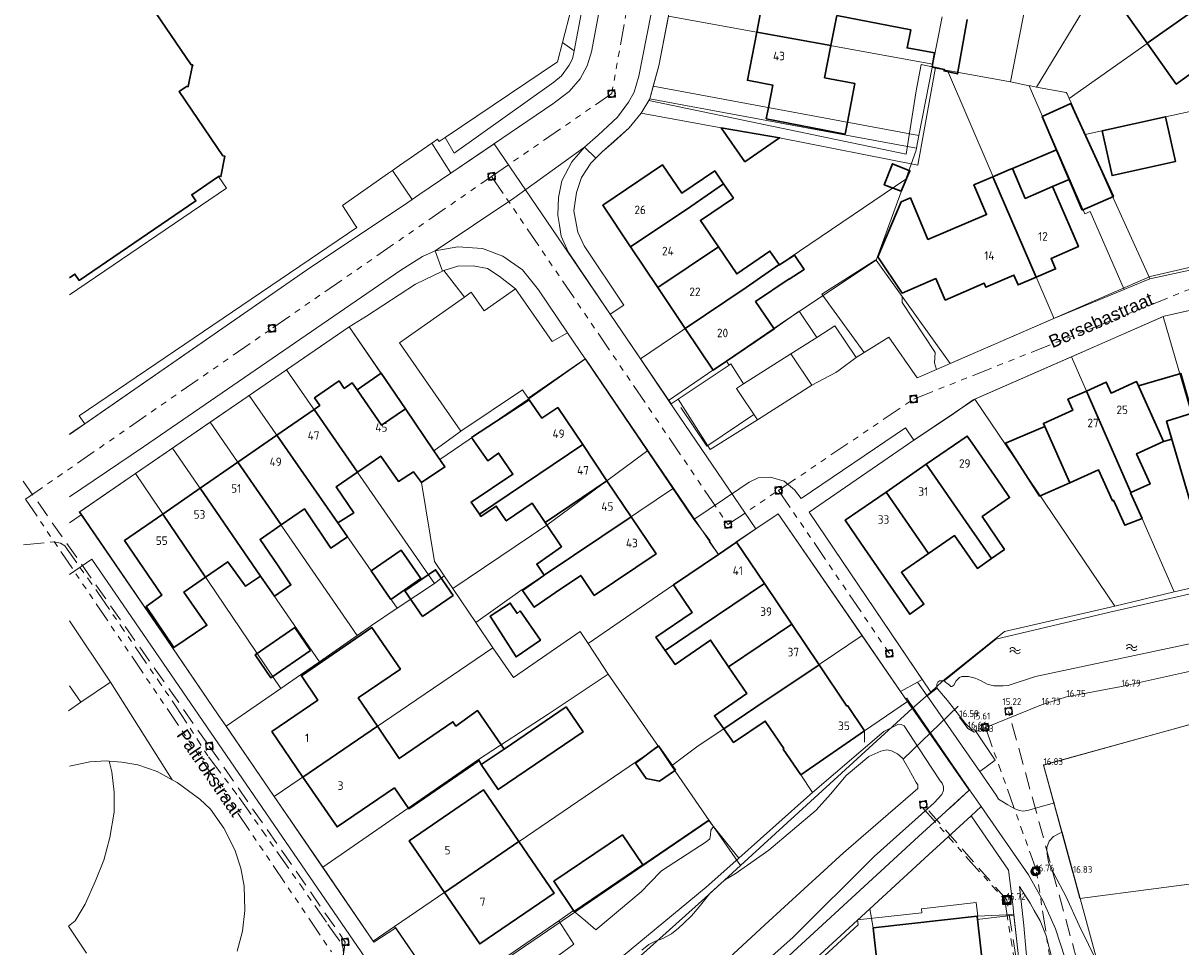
# Model space of a CAD drawing. Header units: metres. Extents: x 174255 to 175175, y 462028 to 462911.
# Tile 25 of 256: x 174280 to 174415, y 462416 to 462524. Entities that reach past the tile are written whole.
import ezdxf

# ---------------------------------------------------------------- set-up
doc = ezdxf.new("R2010")
doc.units = ezdxf.units.M
for name, pattern in [('RI-DRAINAGE', [19.2, 6, -1.8, 1.8, -1.8, 2.4, -1.8, 1.8, -1.8]), ('RI-GWA', [18.45, 6, -1.8, 1.75, -1.8, 1.75, -1.8, 1.75, -1.8]), ('RI-HWA', [7.4, 5, -2.4])]:
    doc.linetypes.add(name, pattern=pattern)
for name, color, linetype, lineweight in [('B-ME-AL-PEIL_MAAIVELD-T20', 8, 'Continuous', 20), ('B-ME-IE-TERREINAFSCHEIDING_KUNSTMATIG_HEKWERK-G', 8, 'IE-TERREINAFSCHEIDING-KUNSTMATIG', 20), ('B-ME-RI-DRAINAGE_PUT-S', 8, 'Continuous', 20), ('B-ME-RI-HWA_RIOOLPUT_INSPECTIEPUT_BETON-S', 8, 'Continuous', 20), ('B-ME-WH-WATERGANG_SLOOT_INSTEEK-G', 8, 'Continuous', 20), ('B-WE-OG-BEBOUWING-G', 8, 'Continuous', 30), ('B-WE-OG-BEBOUWING_HUISNUMMER-T20', 8, 'Continuous', 20), ('B-WE-OG-STRAATNAAM-T30', 8, 'Continuous', 20), ('B-WE-OG-TERREIN_ERF-G', 8, 'Continuous', 20), ('B-WE-OG-TERREIN_GROEN-G', 8, 'Continuous', 20), ('B-WE-OG-TERREINAFSCHEIDING-G', 8, 'IE-TERREINAFSCHEIDING-KUNSTMATIG-DICHT', 20), ('B-WE-OG-WEG_ONVERHARD-G', 8, 'Continuous', 20), ('B-WE-OG-WEG_VERHARD_OPEN -G', 8, 'Continuous', 20), ('B-WE-RI-DRAINAGE-G', 8, 'RI-DRAINAGE', 20), ('B-WE-RI-DRAINAGE_RIOOLPUT_INSPECTIEPUT-S', 8, 'Continuous', 20), ('B-WE-RI-GWA-G', 8, 'RI-GWA', 20), ('B-WE-RI-HWA-G', 8, 'RI-HWA', 20), ('B-WE-RI-HWA_RIOOLPUT_INSPECTIEPUT-S', 8, 'RI-HWA', 20), ('B-WE-RI-VWA_RIOOLPUT_INSPECTIEPUT-S', 8, 'Continuous', 20), ('B-WE-WH-DUIKER-G', 8, 'Continuous', 20), ('B-WE-WH-WATER-S', 252, 'Continuous', 20), ('B-WE-WH-WATERGANG_SLOOT_BODEM-G', 8, 'Continuous', 20), ('B-WE-WH-WATERGANG_SLOOT_INSTEEK-G', 8, 'Continuous', 20), ('B-XX-KG-GRENS_PERCEEL-G', 213, 'Continuous', 20)]:
    doc.layers.add(name, color=color, linetype=linetype, lineweight=lineweight)
doc.styles.add('NLCS-ISO-M500-T20', font='NLCS-ISO.ttf', dxfattribs={"height": 1})
doc.styles.add('NLCS-ISO-M500-T30', font='NLCS-ISO.ttf', dxfattribs={"height": 1.5})
doc.linetypes.add('IE-TERREINAFSCHEIDING-KUNSTMATIG', pattern='A,4,[82,NLCS.SHX,S=0.75,R=90,X=0,Y=0],4,-2', length=10)
doc.linetypes.add('IE-TERREINAFSCHEIDING-KUNSTMATIG-DICHT', pattern='A,8,-1,[82,NLCS.SHX,S=0.75,R=90,X=0,Y=0],-1', length=10)

# ---------------------------------------------------------------- blocks, each defined once
blk = doc.blocks.new('B-SRI-PUT_VWA-SO')
at = {"flags": 128}
blk.add_lwpolyline([(-2, 2), (2, 2), (2, -2), (-2, -2)], close=True, dxfattribs=at)
at = {"lineweight": -3, "flags": 128}
blk.add_lwpolyline([(2, -2), (2, 2), (-2, 2), (-2, -2)], close=True, dxfattribs=at)
at = {"lineweight": -3}
blk.add_circle((0, 0), 2, dxfattribs=at)
blk = doc.blocks.new('SRI-DRAIN_PUT-SO')
at = {"lineweight": -3}
for radius in [2, 1.5]:
    blk.add_circle((0, 0), radius, dxfattribs=at)
blk = doc.blocks.new('B-SRI-PUT_HWA-SO')
at = {"lineweight": -3, "flags": 128}
blk.add_lwpolyline([(-2, -2), (2, -2), (2, 2), (-2, 2)], close=True, dxfattribs=at)
at = {"lineweight": -3}
blk.add_circle((0, 0), 2, dxfattribs=at)
blk = doc.blocks.new('water')
at = {"linetype": 'Continuous'}
for centre, radius, start, end in [((0.3, -0.16), 0.34, 28.1378, 151.8316), ((0.9, 0.15), 0.335, 206.4586, 333.511), ((0.3, -0.52), 0.34, 28.1378, 151.8317), ((0.9, -0.21), 0.335, 206.4585, 333.511)]:
    blk.add_arc(centre, radius, start, end, dxfattribs=at)

msp = doc.modelspace()

# ---------------------------------------------------------------- linework, layer by layer
at = {"layer": 'B-ME-IE-TERREINAFSCHEIDING_KUNSTMATIG_HEKWERK-G', "ltscale": 0.5}
msp.add_lwpolyline([(174402.354, 462424.376), (174398.924, 462436.966), (174418.533, 462442.412)], dxfattribs=at)
at = {"layer": 'B-ME-WH-WATERGANG_SLOOT_INSTEEK-G'}
msp.add_lwpolyline([(174473.735, 462545.232), (174480.38, 462520.899), (174486.175, 462497.951), (174489.138, 462485.166), (174489.416, 462480.016), (174486.656, 462476.042), (174483.81, 462473.528), (174462.547, 462458.912), (174438.211, 462452.895), (174427.081, 462450.303), (174415.396, 462447.773), (174408.032, 462446.118), (174401.604, 462444.92), (174398.703, 462444.013), (174390.829, 462440.81), (174390.07, 462441.224), (174389.092, 462442.572)], dxfattribs=at)
at = {"layer": 'B-WE-OG-BEBOUWING-G'}
for p, q in [((174366.48, 462528.046), (174365.409, 462522.522)), ((174418.138, 462526.253), (174411.031, 462521.234)), ((174365.409, 462522.522), (174374.086, 462520.956)), ((174398.063, 462493.921), (174393.018, 462505.657)), ((174350.674, 462497.462), (174353.868, 462492.703)), ((174353.868, 462492.703), (174360.941, 462497.451)), ((174353.868, 462492.703), (174357.061, 462487.946)), ((174409.114, 462468.774), (174403.927, 462480.63)), ((174313.688, 462478.49), (174309.352, 462475.491)), ((174318.763, 462471.165), (174313.688, 462478.49)), ((174309.352, 462475.491), (174304.785, 462472.332)), ((174309.352, 462475.491), (174316.484, 462465.236)), ((174345.08, 462474.378), (174333.002, 462466.264)), ((174347.916, 462470.158), (174345.08, 462474.378)), ((174304.785, 462472.332), (174300.382, 462469.286)), ((174309.836, 462464.997), (174304.785, 462472.332)), ((174385.225, 462472.077), (174380.534, 462468.841)), ((174300.382, 462469.286), (174296.021, 462466.27)), ((174307.443, 462459.021), (174300.382, 462469.286)), ((174340.688, 462465.301), (174347.916, 462470.158)), ((174350.751, 462465.938), (174347.916, 462470.158)), ((174380.534, 462468.841), (174385.487, 462461.659)), ((174296.021, 462466.27), (174301.011, 462458.899)), ((174350.751, 462465.938), (174340.596, 462459.114)), ((174369.497, 462453.412), (174366.304, 462458.142)), ((174369.497, 462453.412), (174362.129, 462448.439)), ((174372.689, 462448.683), (174369.497, 462453.412)), ((174312.394, 462435.565), (174321.097, 462441.486)), ((174335.884, 462438.823), (174333.228, 462437.019)), ((174328.935, 462422.099), (174337.628, 462428.031))]:
    msp.add_line(p, q, dxfattribs=at)
for points in [[(174285.13, 462493.86), (174285.749, 462494.281), (174286.244, 462493.553), (174299.894, 462502.822), (174299.4, 462503.55), (174302.42, 462505.6), (174302.518, 462505.666), (174302.594, 462505.718), (174302.8, 462505.678), (174303.254, 462508.055), (174303.048, 462508.095), (174297.939, 462515.62), (174298.8, 462516.2), (174298.99, 462516.18), (174299.032, 462516.382), (174299.465, 462518.491), (174299.51, 462518.71), (174299.34, 462518.73), (174291.66, 462530.01)], [(174406.543, 462530.053), (174409.818, 462527.983), (174407.435, 462526.284), (174411.031, 462521.234)], [(174411.031, 462521.234), (174414.432, 462516.457), (174417.2, 462518.431), (174418.213, 462513.735), (174424.664, 462515.178), (174422.293, 462525.784), (174419.017, 462525.018), (174418.138, 462526.253)], [(174374.086, 462520.956), (174374.779, 462524.469), (174383.4, 462522.81), (174382.99, 462520.7), (174386.19, 462520.1), (174385.91, 462518.49), (174386.294, 462518.409), (174387.33, 462518.19), (174387.3, 462518), (174388.89, 462517.66), (174390.019, 462524.003)], [(174365.409, 462522.522), (174364.323, 462516.923), (174364.48, 462516.892), (174367.288, 462516.347), (174366.779, 462513.723), (174366.526, 462512.421), (174375.734, 462510.634), (174376.002, 462512.016), (174376.877, 462516.524), (174373.347, 462517.209), (174374.086, 462520.956)], [(174403.44, 462501.76), (174407.09, 462503.33), (174402.13, 462514.19), (174398.77, 462512.69), (174403.44, 462501.76)], [(174405.777, 462511.023), (174406.925, 462505.794), (174414.324, 462507.419), (174413.176, 462512.648), (174405.777, 462511.023)], [(174361.24, 462511.37), (174364.03, 462507.4), (174368.09, 462510.2), (174361.24, 462511.37)], [(174399.985, 462504.504), (174401.915, 462505.329), (174400.427, 462508.811), (174395.282, 462506.613)], [(174361.544, 462504.824), (174361.378, 462505.065), (174360.5, 462506.34), (174356.656, 462503.746), (174354.422, 462507.027), (174347.415, 462502.319), (174350.674, 462497.462)], [(174382.3, 462503.97), (174383.31, 462506.36), (174381.29, 462507.17), (174380.31, 462504.69), (174382.3, 462503.97)], [(174393.018, 462505.657), (174390.788, 462504.715), (174392.275, 462501.229), (174385.421, 462498.333), (174383.378, 462503.17), (174382.273, 462502.703), (174379.557, 462496.291), (174382.403, 462492.072), (174386.354, 462493.769), (174387.431, 462491.26), (174391.989, 462493.217), (174392.186, 462492.758), (174395.463, 462494.166), (174395.957, 462493.016), (174398.063, 462493.921)], [(174398.063, 462493.921), (174400.337, 462494.899), (174399.813, 462496.12), (174402.998, 462497.489), (174399.985, 462504.504), (174396.779, 462503.126), (174395.282, 462506.613), (174395.063, 462506.521), (174393.018, 462505.657)], [(174350.674, 462497.462), (174357.716, 462502.188), (174361.544, 462504.824)], [(174360.941, 462497.451), (174358.832, 462500.549), (174362.69, 462503.16), (174361.544, 462504.824)], [(174357.061, 462487.946), (174360.322, 462483.086), (174361.872, 462484.128), (174367.457, 462487.881), (174365.277, 462491.082), (174369.19, 462493.73), (174369.204, 462493.71), (174370.97, 462494.83), (174369.84, 462496.5), (174368.069, 462495.359), (174368.049, 462495.387)], [(174368.049, 462495.387), (174366.96, 462496.97), (174363.079, 462494.311), (174360.941, 462497.451)], [(174368.049, 462495.387), (174364.166, 462492.714), (174357.061, 462487.946)], [(174324.38, 462478.54), (174321.518, 462482.716), (174318.71, 462480.791)], [(174416.31, 462478.03), (174414.954, 462482.687), (174410.016, 462481.249), (174410.016, 462481.249), (174412.937, 462474.726), (174413.921, 462475.014), (174413.921, 462475.014), (174413.31, 462477.1)], [(174318.763, 462471.165), (174321.481, 462473.043), (174323.54, 462470.08), (174325.29, 462471.2), (174326.24, 462469.94), (174328.98, 462471.78), (174327.696, 462473.666), (174324.38, 462478.54), (174321.586, 462476.629), (174318.71, 462480.791), (174318.162, 462481.585), (174317.224, 462480.936), (174316.616, 462481.816), (174313.746, 462479.831), (174314.354, 462478.951), (174313.688, 462478.49)], [(174409.114, 462468.774), (174411.372, 462469.785), (174409.792, 462473.316), (174412.937, 462474.726), (174409.799, 462481.734), (174406.818, 462480.398), (174406.249, 462481.67), (174403.927, 462480.63)], [(174403.927, 462480.63), (174401.772, 462479.664), (174402.347, 462478.38), (174398.916, 462476.843), (174399.08, 462476.474), (174401.99, 462469.91), (174405.357, 462471.422), (174406.971, 462467.814), (174407.098, 462467.871), (174408.426, 462464.955), (174410.433, 462465.75), (174409.093, 462468.764), (174409.114, 462468.774)], [(174345.08, 462474.378), (174342.176, 462478.701), (174340.31, 462477.446), (174338.829, 462479.609), (174332.1, 462475.19), (174333.99, 462472.49), (174335.252, 462473.391), (174336.92, 462470.909), (174332.04, 462467.67), (174333.002, 462466.264)], [(174417.16, 462475.11), (174416.31, 462478.03), (174413.31, 462477.1), (174416.41, 462466.51), (174419.288, 462467.356)], [(174399.08, 462476.474), (174394.49, 462474.56), (174398.46, 462468.36), (174401.99, 462469.91)], [(174392.839, 462461.071), (174394.36, 462462.13), (174391.77, 462465.994), (174394.966, 462468.199), (174393.972, 462469.642), (174390.604, 462474.529), (174390.017, 462475.381), (174385.225, 462472.077)], [(174392.839, 462461.071), (174390.177, 462464.895), (174385.225, 462472.077)], [(174316.484, 462465.236), (174318.33, 462466.41), (174316.27, 462469.443), (174318.763, 462471.165)], [(174380.534, 462468.841), (174375.745, 462465.539), (174377.58, 462462.874), (174380.694, 462458.353), (174383.298, 462454.573), (174384.94, 462455.73), (174382.326, 462459.479), (174385.487, 462461.659)], [(174309.836, 462464.997), (174312.568, 462466.884), (174315.66, 462462.28), (174317.608, 462463.62), (174316.484, 462465.236)], [(174333.002, 462466.264), (174333.19, 462465.99), (174334.97, 462467.19), (174336.14, 462465.46), (174339.192, 462467.528), (174340.688, 462465.301)], [(174296.021, 462466.27), (174291.528, 462463.162), (174295.923, 462456.806), (174294.06, 462455.46), (174297.3, 462450.68), (174301.18, 462453.28), (174298.482, 462457.151), (174301.011, 462458.899)], [(174340.596, 462459.114), (174340.542, 462459.078), (174338.058, 462457.353), (174339.427, 462455.381), (174341.91, 462457.09), (174344.847, 462459.111), (174346.426, 462456.76), (174353.653, 462461.619), (174350.751, 462465.938)], [(174340.688, 462465.301), (174342.604, 462462.448), (174339.702, 462460.433), (174340.596, 462459.114)], [(174307.443, 462459.021), (174309.075, 462456.666), (174310.995, 462457.996), (174309.4, 462460.34), (174307.384, 462463.303), (174309.836, 462464.997)], [(174385.487, 462461.659), (174388.536, 462463.763), (174391.2, 462459.93), (174392.839, 462461.071)], [(174366.304, 462458.142), (174363.043, 462462.973), (174360.938, 462461.551), (174355.681, 462457.998), (174357.856, 462454.773), (174353.632, 462451.903), (174354.734, 462450.331)], [(174322.642, 462456.302), (174326.163, 462458.735), (174323.862, 462462.067), (174320.347, 462459.639), (174322.642, 462456.302)], [(174301.011, 462458.899), (174303.614, 462460.697), (174305.69, 462457.84), (174307.443, 462459.021)], [(174326.342, 462454.316), (174329.936, 462456.778), (174327.892, 462459.761), (174324.299, 462457.299), (174326.342, 462454.316)], [(174366.304, 462458.142), (174358.938, 462453.169), (174354.734, 462450.331)], [(174337.76, 462454.96), (174337.44, 462454.67), (174336.61, 462455.87), (174334.26, 462454.34), (174337.29, 462449.59), (174340.14, 462451.54), (174337.76, 462454.96)], [(174313.286, 462450.332), (174311.438, 462453.017), (174306.798, 462449.822), (174308.646, 462447.137), (174313.286, 462450.332)], [(174321.097, 462441.486), (174318.86, 462444.8), (174323.79, 462448.17), (174320.46, 462453.02), (174312.22, 462447.38), (174314.14, 462444.54), (174308.76, 462440.87), (174312.394, 462435.565)], [(174354.734, 462450.331), (174355.869, 462448.712), (174360.022, 462451.563), (174362.129, 462448.439)], [(174362.129, 462448.439), (174364.248, 462445.298), (174360.46, 462442.71), (174361.565, 462441.173)], [(174361.565, 462441.173), (174365.32, 462443.708), (174372.689, 462448.683)], [(174361.565, 462441.173), (174362.69, 462439.61), (174366.401, 462442.105), (174368.579, 462438.877), (174368.503, 462438.826), (174370.57, 462435.83), (174377.99, 462440.94), (174376.028, 462443.908), (174375.949, 462443.854), (174372.689, 462448.683)], [(174333.228, 462437.019), (174335.205, 462434.105), (174345.118, 462440.837), (174343.142, 462443.752), (174335.884, 462438.823)], [(174335.884, 462438.823), (174332.8, 462443.33), (174330.262, 462441.505), (174329.91, 462442.02), (174323.64, 462437.72), (174321.097, 462441.486)], [(174355.918, 462436.355), (174353.955, 462439.19), (174351.236, 462437.182), (174352.483, 462435.381), (174354.07, 462435.075), (174355.918, 462436.355)], [(174312.394, 462435.565), (174316.39, 462429.73), (174323.07, 462434.29), (174324.75, 462431.87), (174332.99, 462437.51), (174333.228, 462437.019)], [(174337.628, 462428.031), (174333.5, 462434.06), (174324.82, 462428.13), (174328.935, 462422.099)], [(174352.1, 462425.33), (174349.71, 462428.8), (174341.7, 462423.39), (174344.021, 462419.987), (174344.1, 462419.87), (174352.1, 462425.33)], [(174328.935, 462422.099), (174333.05, 462416.07), (174341.75, 462422.01), (174337.628, 462428.031)], [(174391.176, 462419.314), (174379.036, 462417.954), (174385.178, 462362.78)], [(174396.812, 462369.028), (174391.176, 462419.314)]]:
    msp.add_lwpolyline(points, dxfattribs=at)
at = {"layer": 'B-WE-OG-TERREIN_ERF-G'}
for points in [[(174383.133, 462444.476), (174382.936, 462444.763), (174382.832, 462444.668), (174382.21, 462445.56), (174367.9, 462466.3), (174363.021, 462463.006), (174363.043, 462462.973)], [(174378.61, 462420.181), (174350.617, 462394.458), (174353.398, 462390.384)], [(174396.812, 462369.028), (174401.022, 462369.5), (174395.461, 462419.522)]]:
    msp.add_lwpolyline(points, dxfattribs=at)
at = {"layer": 'B-WE-OG-TERREIN_GROEN-G'}
for p, q in [((174328.86, 462494.71), (174331.252, 462491.593)), ((174360.38, 462429.78), (174363.328, 462426.095)), ((174342.282, 462418.787), (174344.021, 462419.987))]:
    msp.add_line(p, q, dxfattribs=at)
for points in [[(174329.01, 462510.247), (174330.056, 462508.386), (174341.7, 462516.71), (174342.61, 462517.44), (174343.51, 462518.66), (174343.9, 462519.41), (174344.079, 462520.356), (174342.718, 462521.342), (174342.133, 462519.064), (174329.01, 462510.247)], [(174285.13, 462491.866), (174303.445, 462504.301), (174302.518, 462505.666)], [(174331.252, 462491.593), (174332.06, 462492.16), (174333.56, 462489.99), (174337.21, 462492.56), (174335.31, 462494.04), (174333.96, 462494.93), (174332.29, 462495.24), (174330.49, 462495.21), (174328.86, 462494.71)], [(174386.424, 462483.144), (174386.165, 462483.915), (174386.256, 462485.14), (174382.403, 462490.951), (174382.403, 462491.678), (174379.37, 462495.9), (174379.348, 462495.938), (174373.03, 462491.96), (174377.978, 462485.123), (174380.84, 462486.93), (174384.16, 462482.16), (174386.424, 462483.144)], [(174328.86, 462494.71), (174328.705, 462494.635), (174325.56, 462493.11), (174319.81, 462489.38), (174317.8, 462488.14), (174321.518, 462482.716)], [(174327.696, 462473.666), (174330.83, 462475.96), (174323.67, 462486.27), (174331.252, 462491.593)], [(174361.872, 462484.128), (174362.177, 462483.668), (174362.4, 462483.818), (174363.885, 462481.476), (174369.405, 462484.979), (174372.431, 462486.898), (174370.385, 462489.962), (174367.457, 462487.881)], [(174385.309, 462445.039), (174391.463, 462436.196), (174393.281, 462437.544), (174390.878, 462441.078), (174390.573, 462441.078), (174389.794, 462441.814), (174387.697, 462444.516), (174386.572, 462445.807), (174386.512, 462445.937), (174385.309, 462445.039)], [(174370.57, 462435.83), (174371.946, 462433.749), (174380.28, 462440.893), (174381.979, 462441.734), (174382.307, 462441.693), (174382.634, 462441.529), (174385.057, 462437.855), (174386.858, 462435.124), (174387.083, 462434.838), (174387.227, 462434.408), (174387.227, 462433.978), (174387.023, 462433.507), (174386.143, 462432.565), (174379.126, 462426.273), (174369.675, 462416.866), (174357.727, 462406.229), (174336.774, 462386.415), (174337.409, 462385.503), (174384.317, 462428.615), (174390.243, 462434.034), (174390.292, 462434.07), (174383.133, 462444.476), (174377.99, 462440.94)], [(174289.738, 462437.417), (174290.079, 462436.168), (174290.338, 462433.815), (174290.338, 462431.463), (174289.821, 462428.499), (174289.131, 462425.871), (174288.14, 462423.427), (174286.933, 462420.738), (174285.77, 462418.783), (174284.987, 462418.152)], [(174289.738, 462437.417), (174289.41, 462437.44), (174287.5, 462437.34), (174285.13, 462436.849)], [(174304.7, 462415.24), (174305.34, 462417.56), (174305.59, 462419.99), (174305.51, 462422.83), (174305.14, 462424.94), (174304.43, 462427.08), (174303.14, 462429.59), (174301.59, 462431.8), (174300.34, 462432.98), (174297.71, 462434.93), (174297.121, 462435.246), (174295.34, 462436.2), (174293.11, 462437), (174291.24, 462437.31), (174289.738, 462437.417)], [(174400.193, 462432.57), (174398.272, 462431.998), (174397.188, 462431.676), (174396.56, 462431.586), (174396.103, 462431.668), (174395.587, 462431.836), (174394.755, 462432.316), (174393.651, 462432.996), (174393.374, 462433.451), (174391.463, 462436.196)], [(174344.1, 462419.87), (174345.409, 462418.793), (174346.6, 462417.73), (174351.9, 462422.16), (174352.89, 462423.19), (174354.27, 462424.61), (174359.51, 462428.01), (174359.93, 462428.36), (174360, 462428.8), (174360.04, 462429.36), (174360.38, 462429.78), (174359.76, 462430.54), (174352.1, 462425.33)], [(174391.176, 462419.314), (174395.461, 462419.522), (174395.429, 462419.804), (174395.361, 462420.387), (174395.181, 462421.945), (174394.832, 462424.702), (174390.459, 462431.047), (174385.514, 462426.524), (174378.61, 462420.181), (174379.036, 462417.954)], [(174401.092, 462429.121), (174400.75, 462428.987), (174400.096, 462428.611), (174399.585, 462428.093), (174399.305, 462427.349), (174399.339, 462426.577), (174399.517, 462425.607), (174400.127, 462424.297), (174401.575, 462421.594), (174403.085, 462418.233), (174405.268, 462413.81), (174401.095, 462429.111), (174401.092, 462429.121)], [(174284.987, 462418.152), (174287.104, 462415.001)]]:
    msp.add_lwpolyline(points, dxfattribs=at)
at = {"layer": 'B-WE-OG-TERREINAFSCHEIDING-G', "ltscale": 0.5}
for p, q in [((174393.353, 462451.67), (174387.297, 462446.792)), ((174377.99, 462440.94), (174383.02, 462444.398)), ((174390.243, 462434.034), (174383.02, 462444.398)), ((174377.99, 462440.94), (174377.997, 462439.642)), ((174388.003, 462431.986), (174390.243, 462434.034))]:
    msp.add_line(p, q, dxfattribs=at)
msp.add_lwpolyline([(174365.094, 462477.9), (174359.571, 462474.192), (174356.55, 462478.692)], dxfattribs=at)
at = {"layer": 'B-WE-OG-WEG_ONVERHARD-G'}
for points in [[(174362.177, 462483.668), (174356.233, 462479.68), (174359.974, 462473.813), (174365.512, 462477.285), (174363.041, 462480.941), (174363.885, 462481.476)], [(174409.712, 462370.495), (174411.636, 462371.152), (174407.635, 462385.806), (174403.922, 462399.754), (174400.45, 462412.303), (174399.246, 462417.013), (174398.514, 462418.756), (174397.829, 462419.973), (174397.355, 462420.818), (174396.119, 462422.789), (174396.607, 462418.212), (174396.886, 462415.129), (174397.801, 462406.993), (174401.063, 462378.531), (174402.201, 462369.724), (174403.397, 462369.891), (174405.637, 462370.105), (174409.712, 462370.495)]]:
    msp.add_lwpolyline(points, dxfattribs=at)
at = {"layer": 'B-WE-OG-WEG_VERHARD_OPEN -G'}
for p, q in [((174342.718, 462521.342), (174343.752, 462525.369)), ((174345.056, 462525.505), (174344.079, 462520.356)), ((174351.92, 462513.09), (174352.815, 462514.569)), ((174361.24, 462511.37), (174351.92, 462513.09)), ((174327.444, 462509.571), (174329.653, 462506.058)), ((174345.29, 462509.11), (174346.614, 462507.814)), ((174322.838, 462506.373), (174325.168, 462503.009)), ((174327.84, 462497.01), (174328.705, 462494.635)), ((174345.383, 462484.375), (174343.316, 462487.428)), ((174358.08, 462465.62), (174345.383, 462484.375)), ((174369.405, 462484.979), (174371.861, 462481.32)), ((174377.04, 462484.53), (174377.978, 462485.123)), ((174365.512, 462477.285), (174371.861, 462481.32)), ((174286.463, 462466.158), (174285.13, 462465.25)), ((174289.917, 462446.654), (174285.13, 462453.8)), ((174286.43, 462444.3), (174289.917, 462446.654)), ((174297.121, 462435.246), (174289.917, 462446.654)), ((174382.21, 462445.56), (174384.191, 462446.645)), ((174286.43, 462444.3), (174285.01, 462443.3)), ((174391.638, 462432.125), (174390.292, 462434.07)), ((174390.459, 462431.047), (174391.638, 462432.125))]:
    msp.add_line(p, q, dxfattribs=at)
for points in [[(174329.653, 462506.058), (174341.6, 462514.18), (174343.51, 462515.59), (174344.8, 462517.1), (174345.6, 462518.59), (174346.09, 462520.24), (174352.54, 462554.44), (174353.24, 462556.69), (174354.144, 462558.498)], [(174360.01, 462552.63), (174358.39, 462550.3), (174357.51, 462548.16), (174354.97, 462534.43), (174351.64, 462517.39), (174351.1, 462515.54), (174350.43, 462514.36), (174349.16, 462512.6), (174346.87, 462510.49), (174345.29, 462509.11)], [(174361.43, 462551.21), (174360.16, 462549.5), (174359.41, 462547.59), (174355.99, 462529.14), (174353.99, 462518.61), (174352.93, 462514.76), (174352.815, 462514.569)], [(174352.815, 462514.569), (174382.865, 462508.289), (174384.03, 462515.7), (174384.643, 462518.746), (174385.91, 462518.49)], [(174386.294, 462518.409), (174384.253, 462507.001), (174368.09, 462510.2)], [(174351.92, 462513.09), (174350.51, 462511.36), (174347.33, 462508.53), (174346.614, 462507.814)], [(174327.444, 462509.571), (174328.113, 462510.035), (174328.296, 462509.767), (174329.01, 462510.247)], [(174322.838, 462506.373), (174323.68, 462506.96), (174327.444, 462509.571)], [(174345.29, 462509.11), (174337.04, 462503.155), (174332.317, 462500), (174327.84, 462497.01)], [(174345.29, 462509.11), (174343.79, 462507.39), (174342.64, 462505.19), (174342.24, 462503.21), (174342.16, 462501.17), (174342.35, 462500), (174342.56, 462498.7), (174343.37, 462496.88), (174348.28, 462489.59)], [(174346.614, 462507.814), (174346.04, 462507.24), (174344.94, 462505.57), (174344.36, 462503.83), (174344.06, 462501.69), (174344.355, 462500), (174344.5, 462499.17), (174345.26, 462497.57), (174349.89, 462490.67), (174348.28, 462489.59)], [(174286.904, 462476.802), (174286.263, 462477.728), (174318.68, 462499.73), (174318.503, 462500), (174317, 462502.3), (174322.39, 462506.06), (174322.838, 462506.373)], [(174325.168, 462503.009), (174325.943, 462503.536), (174329.653, 462506.058)], [(174286.904, 462476.802), (174313.33, 462495.09), (174320.676, 462500), (174324.64, 462502.65), (174325.168, 462503.009)], [(174386.424, 462483.144), (174411.39, 462494), (174429.46, 462498.16), (174430.34, 462498.51), (174431.39, 462499.09), (174432.255, 462500)], [(174285.13, 462468.26), (174293.78, 462474.1), (174323.84, 462494.76), (174326.38, 462496.34), (174327.84, 462497.01)], [(174343.316, 462487.428), (174339.93, 462492.43), (174338.03, 462494.78), (174335.76, 462496.38), (174333.38, 462497.28), (174330.5, 462497.46), (174327.84, 462497.01)], [(174433.46, 462493.99), (174413.03, 462489.37), (174390.7, 462479.6), (174388.16, 462477.8), (174383.77, 462474.91)], [(174343.316, 462487.428), (174341.51, 462486.4), (174337.21, 462492.56)], [(174348.28, 462489.59), (174355.402, 462479.122), (174356.229, 462479.677), (174356.233, 462479.68)], [(174317.8, 462488.14), (174286.24, 462466.48), (174286.463, 462466.158)], [(174372.431, 462486.898), (174374.53, 462488.23), (174377.04, 462484.53)], [(174345.383, 462484.375), (174338.708, 462479.786), (174338.04, 462480.76), (174330.83, 462475.96)], [(174371.861, 462481.32), (174374.647, 462482.785), (174375.038, 462483.049), (174377.04, 462484.53)], [(174285.13, 462475.574), (174286.122, 462476.261), (174286.904, 462476.802)], [(174383.77, 462474.91), (174382.8, 462476.34), (174370.59, 462468.07), (174369.81, 462469.1), (174368.6, 462470.11), (174367.04, 462470.56), (174365.57, 462470.5), (174364.51, 462470.01), (174363.44, 462469.24), (174358.08, 462465.62)], [(174383.77, 462474.91), (174371.54, 462466.47), (174384.11, 462447.9), (174384.752, 462446.952), (174384.191, 462446.645)], [(174286.463, 462466.158), (174293.931, 462455.367), (174297.17, 462450.593), (174302.488, 462442.839), (174303.387, 462441.528), (174320.69, 462416.3), (174323.23, 462417.94), (174328.955, 462409.596)], [(174360.938, 462461.551), (174359.874, 462463.067), (174359.97, 462463.13), (174358.08, 462465.62)], [(174285.13, 462389.916), (174320.13, 462413.78), (174287.73, 462461), (174285.13, 462459.202)], [(174285.13, 462446.208), (174286.43, 462444.3)], [(174384.191, 462446.645), (174384.375, 462446.38), (174385.309, 462445.039)], [(174414.607, 462366.436), (174401.402, 462414.499), (174400.316, 462417.854), (174398.897, 462421.081), (174397.159, 462424.149), (174391.638, 462432.125)], [(174344.028, 462416.033), (174342.282, 462418.787), (174333.351, 462412.628), (174335.719, 462409.924), (174344.028, 462416.033)]]:
    msp.add_lwpolyline(points, dxfattribs=at)
at = {"layer": 'B-WE-RI-DRAINAGE-G', "ltscale": 0.4}
for p, q in [((174398.09, 462424.64), (174392.116, 462441.39)), ((174406.186, 462372.031), (174398.09, 462424.641))]:
    msp.add_line(p, q, dxfattribs=at)
for points in [[(174279.746, 462462.692), (174283.273, 462463.007), (174284.054, 462462.883), (174284.57, 462462.548), (174288.433, 462457.117), (174297.502, 462443.875), (174301.365, 462437.918), (174304.948, 462433.157), (174315.313, 462418.365), (174316.935, 462416.109), (174317.053, 462415.851), (174317.112, 462415.009), (174315.726, 462406.873), (174314.989, 462405.486), (174314.546, 462404.817), (174314.37, 462404.263), (174314.502, 462403.412), (174314.93, 462402.188), (174315.52, 462401.06), (174316.006, 462400.113), (174316.36, 462399.291), (174316.493, 462398.727)], [(174384.746, 462432.031), (174394.389, 462421.222), (174396.34, 462408.848), (174400.896, 462379.375), (174403.341, 462363.665)]]:
    msp.add_lwpolyline(points, dxfattribs=at)
at = {"layer": 'B-WE-RI-GWA-G', "ltscale": 0.4}
for p, q in [((174356.43, 462559.747), (174348.467, 462515.353)), ((174334.438, 462505.69), (174348.467, 462515.353)), ((174308.874, 462488.02), (174334.438, 462505.69)), ((174334.438, 462505.69), (174362.054, 462465.045)), ((174383.754, 462479.694), (174437.696, 462501.137)), ((174279.973, 462468.001), (174308.874, 462488.02)), ((174367.966, 462469.036), (174383.754, 462479.694)), ((174279.973, 462468.001), (174315.736, 462415.15)), ((174362.054, 462465.045), (174367.966, 462469.036)), ((174367.966, 462469.036), (174380.91, 462449.991))]:
    msp.add_line(p, q, dxfattribs=at)
at = {"layer": 'B-WE-RI-HWA-G', "ltscale": 0.4}
for p, q in [((174279.7, 462470.1), (174301.45, 462439.16)), ((174405.187, 462405.624), (174394.846, 462443.226)), ((174301.45, 462439.16), (174317.339, 462416.291)), ((174394.649, 462421.21), (174384.887, 462432.334)), ((174402.998, 462367.838), (174394.649, 462421.21)), ((174317.339, 462416.291), (174315.53, 462404.302))]:
    msp.add_line(p, q, dxfattribs=at)
at = {"layer": 'B-WE-WH-DUIKER-G'}
msp.add_line((174382.504, 462437.652), (174388.947, 462443.82), dxfattribs=at)
at = {"layer": 'B-WE-WH-WATERGANG_SLOOT_BODEM-G'}
for points in [[(174421.126, 462452.224), (174397.993, 462447.29), (174394.78, 462446.243), (174394.207, 462446.201), (174393.121, 462446.2), (174392.343, 462446.404), (174391.626, 462446.793), (174390.95, 462447.099), (174390.152, 462447.303), (174389.394, 462447.302), (174389.107, 462447.179), (174388.719, 462446.79), (174388.433, 462446.298), (174388.207, 462446.134), (174388.084, 462446.134), (174387.941, 462446.298), (174387.626, 462446.512), (174387.503, 462446.611), (174387.297, 462446.792), (174393.353, 462451.67), (174406.685, 462454.828), (174459.016, 462466.708)], [(174383.183, 462436.468), (174382.44, 462437.764), (174381.866, 462438.275), (174381.15, 462438.623), (174380.617, 462438.745), (174379.921, 462438.601), (174378.529, 462437.965), (174375.849, 462435.752), (174374.049, 462433.58), (174372.372, 462431.695), (174366.827, 462427.021), (174362.878, 462424.254), (174361.752, 462423.618), (174361.282, 462423.229), (174359.952, 462421.958), (174358.684, 462420.421), (174357.784, 462419.376), (174356.904, 462418.516), (174356.291, 462417.921), (174355.452, 462417.265), (174354.429, 462416.712), (174353.569, 462416.383), (174352.791, 462415.994), (174351.973, 462415.338)], [(174347.563, 462400.919), (174366.343, 462418.299), (174375.55, 462426.722), (174384.225, 462434.223), (174384.245, 462434.653), (174384.06, 462434.94), (174383.183, 462436.468)]]:
    msp.add_lwpolyline(points, dxfattribs=at)
at = {"layer": 'B-WE-WH-WATERGANG_SLOOT_INSTEEK-G'}
for points in [[(174386.512, 462445.937), (174386.459, 462446.053), (174386.438, 462446.39), (174386.571, 462446.636), (174386.776, 462446.79), (174387.297, 462446.792)], [(174321.229, 462400.784), (174322.719, 462398.575), (174323.012, 462398.758), (174324.355, 462399.672), (174326.338, 462401.021), (174326.997, 462401.462), (174330.56, 462401.967), (174332.546, 462402.05), (174333.734, 462402.461), (174336.251, 462403.466), (174338.032, 462404.43), (174339.361, 462405.476), (174341.244, 462406.808), (174349.611, 462414.514), (174359.514, 462422.692), (174363.328, 462426.095), (174370.93, 462432.879), (174371.946, 462433.749)]]:
    msp.add_lwpolyline(points, dxfattribs=at)
at = {"layer": 'B-XX-KG-GRENS_PERCEEL-G', "flags": 128}
for points in [[(174401.124, 462547.793), (174395.082, 462516.733)], [(174414.878, 462543.817), (174406.514, 462530.071), (174404.68, 462526.97), (174398.107, 462516.11)], [(174425.841, 462531.692), (174401.919, 462514.8)], [(174353.324, 462516.213), (174353.99, 462518.61), (174355.087, 462524.385)], [(174385.996, 462518.807), (174355.087, 462524.385)], [(174385.996, 462518.807), (174387.072, 462524.322)], [(174384.37, 462510.467), (174385.917, 462518.405)], [(174385.917, 462518.405), (174385.996, 462518.807)], [(174387.684, 462518.071), (174385.917, 462518.405)], [(174387.684, 462518.071), (174387.949, 462518.021), (174395.082, 462516.733)], [(174400.132, 462489.106), (174400.038, 462489.323), (174387.684, 462518.071)], [(174395.082, 462516.733), (174397.263, 462516.284)], [(174431.114, 462516.837), (174424.664, 462515.178), (174418.213, 462513.735), (174413.172, 462512.647), (174403.8, 462510.583)], [(174411.343, 462493.718), (174429.535, 462497.667), (174431.101, 462498.263), (174432.125, 462499.217), (174432.967, 462500.826), (174433.51, 462502.554), (174433.689, 462503.925), (174433.704, 462505.253), (174431.114, 462516.837)], [(174352.92, 462514.76), (174353.324, 462516.213)], [(174384.37, 462510.467), (174353.324, 462516.213)], [(174398.107, 462516.11), (174397.412, 462516.253), (174397.263, 462516.284)], [(174397.263, 462516.284), (174403.742, 462501.332), (174404.376, 462501.608), (174408.356, 462492.489)], [(174401.919, 462514.8), (174401.667, 462515.331), (174401.586, 462515.501), (174398.107, 462516.11)], [(174348.28, 462489.59), (174349.89, 462490.67), (174345.26, 462497.57), (174344.5, 462499.17), (174344.06, 462501.69), (174344.36, 462503.83), (174344.94, 462505.57), (174346.04, 462507.24), (174347.33, 462508.53), (174348.7, 462509.71), (174350.51, 462511.36), (174351.92, 462513.09), (174352.92, 462514.76)], [(174384.083, 462508.995), (174360.479, 462513.363), (174352.92, 462514.76)], [(174403.8, 462510.583), (174402.201, 462514.206), (174401.919, 462514.8)], [(174384.083, 462508.995), (174384.209, 462509.647), (174384.37, 462510.467)], [(174411.343, 462493.718), (174411.137, 462494.186), (174410.565, 462495.486), (174407.064, 462503.188), (174403.8, 462510.583)], [(174319.122, 462498.961), (174324.64, 462502.65), (174325.94, 462503.54), (174334.729, 462509.505), (174348.28, 462489.59)], [(174382.823, 462505.386), (174384.038, 462508.761), (174384.083, 462508.995)], [(174351.815, 462484.393), (174382.823, 462505.386)], [(174382.823, 462505.386), (174381.87, 462502.74), (174379.37, 462495.9)], [(174319.122, 462498.961), (174313.33, 462495.09), (174286.66, 462476.66), (174286.11, 462476.28), (174285.13, 462475.598)], [(174379.37, 462495.9), (174368.904, 462488.95), (174355.122, 462479.533)], [(174388.031, 462483.845), (174379.37, 462495.9)], [(174408.356, 462492.489), (174408.907, 462492.716), (174411.343, 462493.718)], [(174408.356, 462492.489), (174400.132, 462489.106)], [(174412.919, 462489.322), (174413.03, 462489.37), (174423.424, 462491.72)], [(174348.28, 462489.59), (174351.815, 462484.393)], [(174328.388, 462472.647), (174317.8, 462488.14), (174310.482, 462483.118)], [(174400.132, 462489.106), (174388.031, 462483.845)], [(174402.18, 462484.624), (174412.919, 462489.322)], [(174421.742, 462458.893), (174412.919, 462489.322)], [(174352.68, 462473.676), (174345.39, 462484.38), (174338.79, 462479.74), (174328.388, 462472.647)], [(174351.815, 462484.393), (174355.122, 462479.533)], [(174390.878, 462479.681), (174402.18, 462484.624)], [(174414.188, 462457.173), (174402.18, 462484.624)], [(174310.482, 462483.118), (174306.126, 462480.128)], [(174327.774, 462458.16), (174310.482, 462483.118)], [(174306.126, 462480.128), (174301.57, 462477.001)], [(174323.415, 462455.272), (174306.126, 462480.128)], [(174355.122, 462479.533), (174365.314, 462464.554)], [(174385.743, 462445.488), (174371.54, 462466.47), (174383.77, 462474.91), (174390.878, 462479.681)], [(174407.241, 462455.517), (174390.878, 462479.681)], [(174301.57, 462477.001), (174297.158, 462473.973)], [(174318.728, 462452.081), (174301.57, 462477.001)], [(174297.158, 462473.973), (174292.822, 462470.997)], [(174314.313, 462449.033), (174297.158, 462473.973)], [(174329.891, 462457.582), (174340.901, 462464.984), (174352.68, 462473.676)], [(174355.675, 462469.278), (174352.68, 462473.676)], [(174328.883, 462459.069), (174327.77, 462460.71), (174326.24, 462469.94), (174328.98, 462471.78), (174328.388, 462472.647)], [(174303.416, 462441.49), (174302.49, 462442.84), (174286.312, 462466.529), (174292.822, 462470.997)], [(174292.822, 462470.997), (174309.801, 462445.912)], [(174332.585, 462453.611), (174337.988, 462457.454), (174338.016, 462457.413), (174343.538, 462461.123), (174355.675, 462469.278)], [(174360.938, 462461.551), (174355.675, 462469.278)], [(174398.939, 462436.984), (174398.96, 462436.99), (174516.606, 462469.396), (174535.18, 462401.912), (174449.738, 462378.416), (174445.79, 462392.754), (174443.419, 462401.366), (174444.645, 462401.699), (174443.673, 462405.264), (174451.29, 462406.253), (174448.583, 462427.255), (174448.581, 462427.268), (174441.716, 462426.38), (174421.011, 462423.702), (174403.182, 462421.396)], [(174365.314, 462464.554), (174367.9, 462466.3), (174377.714, 462452.075)], [(174365.314, 462464.554), (174360.938, 462461.551)], [(174345.725, 462451.152), (174355.681, 462457.998), (174360.938, 462461.551)], [(174328.883, 462459.069), (174327.774, 462458.16)], [(174329.891, 462457.582), (174328.883, 462459.069)], [(174421.742, 462458.893), (174414.188, 462457.173)], [(174327.774, 462458.16), (174323.415, 462455.272)], [(174332.585, 462453.611), (174329.891, 462457.582)], [(174414.188, 462457.173), (174407.241, 462455.517)], [(174318.728, 462452.081), (174320.415, 462453.246), (174323.415, 462455.272)], [(174385.743, 462445.488), (174387.123, 462446.744), (174394.351, 462452.542), (174407.241, 462455.517)], [(174334.585, 462450.661), (174332.585, 462453.611)], [(174314.313, 462449.033), (174318.728, 462452.081)], [(174345.725, 462451.152), (174344.779, 462452.575), (174336.981, 462447.187), (174334.585, 462450.661)], [(174358.57, 462439.21), (174361.565, 462441.173), (174377.714, 462452.075)], [(174377.714, 462452.075), (174383.582, 462443.571)], [(174309.042, 462433.285), (174334.585, 462450.661)], [(174348.061, 462447.59), (174345.725, 462451.152)], [(174309.801, 462445.912), (174312.11, 462447.512), (174314.313, 462449.033)], [(174314.696, 462425.04), (174324.683, 462431.946), (174332.911, 462437.625), (174341.046, 462442.91), (174348.061, 462447.59)], [(174353.918, 462439.148), (174348.061, 462447.59)], [(174309.801, 462445.912), (174303.416, 462441.49)], [(174383.582, 462443.571), (174385.743, 462445.488)], [(174363.521, 462425.221), (174375.317, 462436.034), (174383.582, 462443.571)], [(174303.416, 462441.49), (174309.042, 462433.285)], [(174323.104, 462418.12), (174353.918, 462439.148)], [(174355.472, 462436.882), (174354.048, 462438.962), (174353.918, 462439.148)], [(174355.472, 462436.882), (174358.57, 462439.21)], [(174359.843, 462430.496), (174355.472, 462436.882)], [(174398.939, 462436.984), (174398.96, 462436.99)], [(174403.182, 462421.396), (174401.052, 462429.221), (174398.939, 462436.984)], [(174309.042, 462433.285), (174314.696, 462425.04)], [(174323.104, 462418.12), (174329.045, 462409.474), (174334.848, 462413.435), (174343.552, 462419.376), (174359.843, 462430.496)], [(174359.843, 462430.496), (174359.958, 462430.329), (174363.521, 462425.221)], [(174314.696, 462425.04), (174320.609, 462416.418)], [(174324.131, 462385.928), (174331.095, 462395.813), (174347.319, 462410.644), (174359.33, 462421.405), (174363.521, 462425.221)], [(174398.435, 462392.854), (174395.438, 462419.432), (174391.175, 462418.937), (174391.134, 462419.294), (174391.254, 462419.301), (174391.047, 462420.919), (174384.676, 462420.182), (174384.713, 462419.711), (174377.187, 462418.889), (174377.254, 462418.295), (174365.526, 462407.509)], [(174320.609, 462416.418), (174323.104, 462418.12)]]:
    msp.add_lwpolyline(points, dxfattribs=at)

# ---------------------------------------------------------------- block references
at = {"layer": 'B-ME-RI-DRAINAGE_PUT-S', "xscale": 0.25, "yscale": 0.25, "rotation": 15.1783850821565}
msp.add_blockref('SRI-DRAIN_PUT-SO', (174397.963, 462424.534), dxfattribs=at)
at = {"layer": 'B-ME-RI-HWA_RIOOLPUT_INSPECTIEPUT_BETON-S', "xscale": 0.25, "yscale": 0.25}
msp.add_blockref('B-SRI-PUT_HWA-SO', (174394.623, 462421.212), dxfattribs=at)
at = {"layer": 'B-WE-RI-DRAINAGE_RIOOLPUT_INSPECTIEPUT-S', "rotation": 5.739328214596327}
for p, xscale, yscale, zscale in [((174392.116, 462441.39), 0.1999999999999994, 0.1999999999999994, 0.1999999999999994), ((174398.09, 462424.641), 0.1999999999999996, 0.1999999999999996, 0.1999999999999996)]:
    msp.add_blockref('B-SRI-PUT_VWA-SO', p, dxfattribs=dict(at, xscale=xscale, yscale=yscale, zscale=zscale))
at = {"layer": 'B-WE-RI-HWA_RIOOLPUT_INSPECTIEPUT-S', "xscale": 0.1999999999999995, "yscale": 0.1999999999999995, "zscale": 0.1999999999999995, "rotation": 5.739328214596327}
for p in [(174394.843, 462443.245), (174301.447, 462439.179), (174384.884, 462432.353), (174394.646, 462421.229), (174317.336, 462416.31)]:
    msp.add_blockref('B-SRI-PUT_VWA-SO', p, dxfattribs=at)
at = {"layer": 'B-WE-RI-VWA_RIOOLPUT_INSPECTIEPUT-S', "xscale": 0.1999999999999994, "yscale": 0.1999999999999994, "zscale": 0.1999999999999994, "rotation": 5.739328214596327}
for p in [(174348.467, 462515.353), (174334.438, 462505.69), (174308.77, 462487.948), (174383.754, 462479.694), (174367.966, 462469.036), (174362.054, 462465.045), (174380.91, 462449.991)]:
    msp.add_blockref('B-SRI-PUT_VWA-SO', p, dxfattribs=at)
at = {"layer": 'B-WE-WH-WATER-S'}
for p in [(174394.992, 462450.508), (174408.632, 462450.867)]:
    msp.add_blockref('water', p, dxfattribs=at)

# ---------------------------------------------------------------- texts
at = {"layer": 'B-ME-AL-PEIL_MAAIVELD-T20', "style": 'NLCS-ISO-M500-T20'}
for s, p in [('16.79', (174408.032, 462446.118)), ('15.22', (174394.127, 462443.974)), ('16.73', (174398.703, 462444.013)), ('16.75', (174401.604, 462444.92)), ('16.59', (174389.092, 462442.572)), ('15.61', (174390.614, 462442.284)), ('16.66', (174390.07, 462441.224)), ('16.63', (174390.829, 462440.81)), ('16.83', (174398.924, 462436.966)), ('16.76', (174397.963, 462424.534)), ('16.83', (174402.354, 462424.376)), ('16.72', (174394.623, 462421.212))]:
    msp.add_text(s, height=0.8, dxfattribs=at).set_placement(p)
at = {"layer": 'B-WE-OG-BEBOUWING_HUISNUMMER-T20', "style": 'NLCS-ISO-M500-T20'}
for s, p in [('43', (174367.32, 462519.246)), ('26', (174351.12, 462501.283)), ('12', (174398.294, 462498.188)), ('24', (174354.347, 462496.476)), ('14', (174391.997, 462495.942)), ('22', (174357.54, 462491.718)), ('20', (174360.767, 462486.909)), ('25', (174407.442, 462477.938)), ('27', (174404.053, 462476.405)), ('47', (174312.942, 462474.934)), ('45', (174320.844, 462475.878)), ('49', (174341.553, 462475.145)), ('49', (174308.491, 462471.855)), ('47', (174344.423, 462470.874)), ('29', (174389.04, 462471.671)), ('51', (174304.006, 462468.753)), ('31', (174384.299, 462468.401)), ('53', (174299.624, 462465.722)), ('45', (174347.258, 462466.654)), ('33', (174379.559, 462465.132)), ('55', (174295.197, 462462.66)), ('43', (174350.127, 462462.384)), ('41', (174362.601, 462459.159)), ('39', (174365.828, 462454.378)), ('37', (174369.021, 462449.649)), ('35', (174374.923, 462441.045)), ('1', (174312.639, 462439.63)), ('3', (174316.455, 462434.06)), ('5', (174328.943, 462426.524)), ('7', (174333.057, 462420.494))]:
    msp.add_text(s, height=1, dxfattribs=at).set_placement(p)
at = {"layer": 'B-WE-OG-STRAATNAAM-T30', "char_height": 1.5, "width": 19.5, "attachment_point": 7, "style": 'NLCS-ISO-M500-T30'}
for s, insert, rotation in [('{\\fArial|b0|i0;Bersebastraat}', (174399.96, 462485.585), 23.6), ('{\\fArial|b0|i0;Paltrokstraat}', (174297.538, 462440.458), 304.5)]:
    msp.add_mtext(s, dxfattribs=dict(at, insert=insert, rotation=rotation))

doc.saveas('drawing.dxf')
